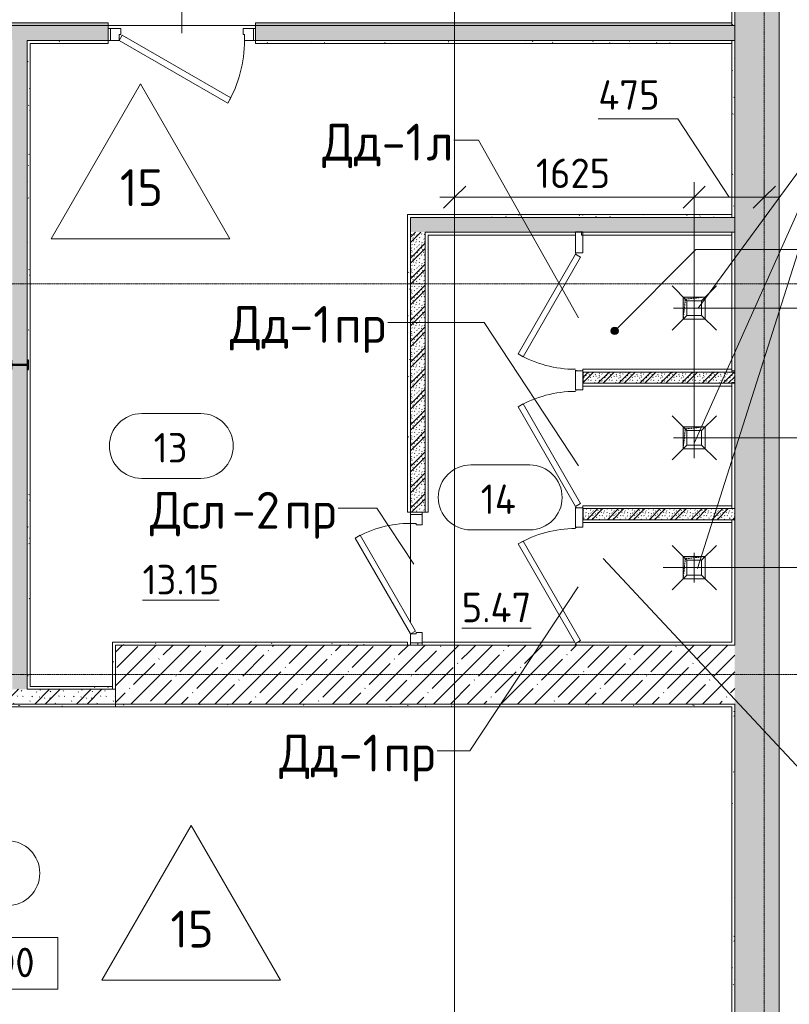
# Model space of a CAD drawing. Header units: millimetres. Extents: x 93132 to 156147, y -10965 to 65044.
# Tile 10 of 58: x 126620 to 131840, y 9464 to 16140. Entities that reach past the tile are written whole.
import ezdxf

# ---------------------------------------------------------------- set-up
doc = ezdxf.new("R2010")
doc.units = ezdxf.units.MM
doc.linetypes.add('3_ Штрих_ 1 х 1 мм', pattern=[2, 1, -1])
doc.linetypes.add('4_ Штрихпунктир_ 10 х 2 мм', pattern=[14, 10, -2, 0, -2])
for name, color, linetype, lineweight in [('A-ANNO-DIMS', 7, 'Continuous', 5), ('A-ANNO-DIMS-100', 7, 'Continuous', 5), ('A-AREA-IDEN', 7, 'Continuous', 5), ('A-DETL-GENF', 7, 'Continuous', 13), ('A-DOOR', 7, 'Continuous', 13), ('A-DOOR-FRAM', 7, 'Continuous', 13), ('A-DOOR-IDEN', 7, 'Continuous', 5), ('A-FLOR', 7, 'Continuous', 13), ('A-FLOR-IDEN', 7, 'Continuous', 5), ('A-WALL', 7, 'Continuous', 13), ('A-WALL-PATT', 7, 'Continuous', 13), ('G-ANNO-DIMS', 7, 'Continuous', 5), ('G-ANNO-TEXT', 7, 'Continuous', 5), ('I-WALL', 7, 'Continuous', 13), ('M-EQPM', 7, 'Continuous', 13), ('P-SANR-FIXT', 7, 'Continuous', 13), ('S-COLS', 7, 'Continuous', 25), ('S-GRID', 7, 'Continuous', 5)]:
    doc.layers.add(name, color=color, linetype=linetype, lineweight=lineweight)
doc.styles.add('GOST Common_2', font='GOST_Common.ttf', dxfattribs={"height": 200})
doc.styles.add('GOST Common_3', font='GOST_Common.ttf', dxfattribs={"height": 250})
doc.dimstyles.new('2_мм', dxfattribs={"dimscale": 304.8, "dimtxt": 201.142999, "dimasz": 0.492126, "dimexe": 0.328084, "dimexo": 0.492126, "dimgap": 0, "dimtad": 1, "dimdec": 0, "dimdsep": 46, "dimtxsty": 'GOST Common_2', "dimblk1": 'OBLIQUE', "dimblk2": 'OBLIQUE', "dimsah": 1, "dimcen": 0.09, "dimdle": 0.328084, "dimadec": 5, "dimazin": 2, "dimtfac": 1, "dimtdec": 4, "dimtix": 1, "dimtmove": 0, "dimatfit": 3, "dimfxl": 1, "dimtvp": 1, "dimtolj": 1, "dimtzin": 0, "dimarcsym": 2})
doc.dimstyles.new('2_мм_1', dxfattribs={"dimscale": 304.8, "dimtxt": 201.142999, "dimasz": 0.492126, "dimexe": 0.328084, "dimexo": 0.492126, "dimgap": 0, "dimtad": 1, "dimdec": 0, "dimdsep": 46, "dimtxsty": 'GOST Common_2', "dimblk1": 'OBLIQUE', "dimblk2": 'OBLIQUE', "dimsah": 1, "dimcen": 0.09, "dimdle": 0.328084, "dimadec": 5, "dimazin": 2, "dimtfac": 1, "dimtdec": 4, "dimtix": 1, "dimtmove": 1, "dimatfit": 3, "dimfxl": 1, "dimtvp": 1, "dimtolj": 1, "dimtzin": 0, "dimarcsym": 2})
pattern_1 = [(0, (0, 0), (203.2, 50.8), [3.353, -149.047, 3.353, -149.047, -812.8]), (0, (0, 0), (203.2, 50.8), [-304.8, 3.353, -301.447, 3.353, -149.047, -355.6]), (0, (0, 0), (203.2, 50.8), [-762, 3.353, -98.247, 3.353, -250.647]), (120, (76.2, 25.4), (-145.59409, 150.576362), [3.353, -149.047, 3.353, -149.047, -812.8]), (120, (76.2, 25.4), (-145.59409, 150.576362), [-304.8, 3.353, -301.447, 3.353, -149.047, -355.6]), (120, (76.2, 25.4), (-145.59409, 150.576362), [-762, 3.353, -98.247, 3.353, -250.647]), (240, (101.6, 127), (-57.60591, -201.376362), [3.353, -149.047, 3.353, -149.047, -812.8]), (240, (101.6, 127), (-57.60591, -201.376362), [-304.8, 3.353, -301.447, 3.353, -149.047, -355.6]), (240, (101.6, 127), (-57.60591, -201.376362), [-762, 3.353, -98.247, 3.353, -250.647])]
pattern_2 = [(45, (0, 0), (-114.04925, 114.04925), []), (45, (114.05, 0), (-114.04925, 114.04925), [201.612, -40.322, 3.353, -36.97])]
pattern_3 = [(135, (150.28, 188.64), (-282.8427, 3e-14), [5, -395]), (135, (174.9, 237.36), (-282.8427, 3e-14), [5, -395]), (135, (211.96, 236.53), (-282.8427, 3e-14), [5, -395]), (135, (114.96, 223.96), (-282.8427, 3e-14), [5, -395]), (135, (77.54, 223.96), (-282.8427, 3e-14), [5, -395]), (135, (57.44, 184.52), (-282.8427, 3e-14), [5, -395]), (135, (66.21, 142.9), (-282.8427, 3e-14), [5, -395]), (135, (107.33, 161), (-282.8427, 3e-14), [5, -395]), (135, (99.08, 130.94), (-282.8427, 3e-14), [5, -395]), (135, (22.6, 136.46), (-282.8427, 3e-14), [5, -395]), (135, (21.16, 168.08), (-282.8427, 3e-14), [5, -395]), (135, (46.13, 96.12), (-282.8427, 3e-14), [5, -395]), (135, (3.54, 74.6), (-282.8427, 3e-14), [5, -395]), (135, (40.3, 47.56), (-282.8427, 3e-14), [5, -395]), (135, (39.77, 18.47), (-282.8427, 3e-14), [5, -395]), (135, (76.94, 37.28), (-282.8427, 3e-14), [5, -395]), (135, (114.18, 62.4), (-282.8427, 3e-14), [5, -395]), (135, (139.87, 90.2), (-282.8427, 3e-14), [5, -395]), (135, (141.44, 15.82), (-282.8427, 3e-14), [5, -395]), (135, (188.69, 26.73), (-282.8427, 3e-14), [5, -395]), (135, (176.14, 51.36), (-282.8427, 3e-14), [5, -395]), (135, (177.03, 0), (-282.8427, 3e-14), [5, -395]), (135, (276.61, 8.22), (-282.8427, 3e-14), [5, -395]), (135, (271.19, 31.72), (-282.8427, 3e-14), [5, -395]), (135, (268.29, 119.65), (-282.8427, 3e-14), [5, -395]), (135, (237.92, 101.95), (-282.8427, 3e-14), [5, -395]), (135, (237.92, 158.27), (-282.8427, 3e-14), [5, -395]), (135, (260.4, 204.35), (-282.8427, 3e-14), [5, -395]), (135, (275.54, 235.4), (-282.8427, 3e-14), [5, -395]), (135, (117.62, 268.96), (-282.8427, 3e-14), [5, -395]), (135, (203.62, 273.83), (-282.8427, 3e-14), [5, -395]), (135, (47.24, 279.3), (-282.8427, 3e-14), [5, -395]), (135, (23.2, 266.16), (-282.8427, 3e-14), [5, -395]), (135, (42.78, 232.52), (-282.8427, 3e-14), [5, -395]), (135, (177.76, 90.57), (-282.8427, 3e-14), [5, -395]), (135, (181.12, 121.8), (-282.8427, 3e-14), [5, -395]), (135, (206.73, 172.06), (-282.8427, 3e-14), [5, -395]), (135, (143.14, 136.62), (-282.8427, 3e-14), [5, -395]), (135, (211.51, 131.86), (-282.8427, 3e-14), [5, -395]), (135, (81.47, 95.1), (-282.8427, 3e-14), [5, -395]), (135, (235.13, 60.46), (-282.8427, 3e-14), [5, -395]), (135, (242.24, 4.89), (-282.8427, 3e-14), [5, -395]), (45, (0, 106.07), (-282.8427, 0), []), (45, (106.07, 0), (-282.8427, 0), []), (45, (176.78, 0), (-282.8427, 0), []), (45, (0, 176.78), (-282.8427, 0), [])]
pattern_4 = [(135, (75.14, 94.32), (-141.42136, 1e-14), [3.353, -196.647]), (135, (87.45, 118.68), (-141.42136, 1e-14), [3.353, -196.647]), (135, (105.98, 118.27), (-141.42136, 1e-14), [3.353, -196.647]), (135, (57.48, 111.98), (-141.42136, 1e-14), [3.353, -196.647]), (135, (38.77, 111.98), (-141.42136, 1e-14), [3.353, -196.647]), (135, (28.72, 92.26), (-141.42136, 1e-14), [3.353, -196.647]), (135, (33.11, 71.45), (-141.42136, 1e-14), [3.353, -196.647]), (135, (53.67, 80.5), (-141.42136, 1e-14), [3.353, -196.647]), (135, (49.54, 65.47), (-141.42136, 1e-14), [3.353, -196.647]), (135, (11.3, 68.23), (-141.42136, 1e-14), [3.353, -196.647]), (135, (10.58, 84.04), (-141.42136, 1e-14), [3.353, -196.647]), (135, (23.07, 48.06), (-141.42136, 1e-14), [3.353, -196.647]), (135, (1.77, 37.3), (-141.42136, 1e-14), [3.353, -196.647]), (135, (20.15, 23.78), (-141.42136, 1e-14), [3.353, -196.647]), (135, (19.88, 9.23), (-141.42136, 1e-14), [3.353, -196.647]), (135, (38.47, 18.64), (-141.42136, 1e-14), [3.353, -196.647]), (135, (57.09, 31.2), (-141.42136, 1e-14), [3.353, -196.647]), (135, (69.94, 45.09), (-141.42136, 1e-14), [3.353, -196.647]), (135, (70.72, 7.91), (-141.42136, 1e-14), [3.353, -196.647]), (135, (94.34, 13.36), (-141.42136, 1e-14), [3.353, -196.647]), (135, (88.07, 25.68), (-141.42136, 1e-14), [3.353, -196.647]), (135, (88.51, 0), (-141.42136, 1e-14), [3.353, -196.647]), (135, (138.31, 4.11), (-141.42136, 1e-14), [3.353, -196.647]), (135, (135.6, 15.86), (-141.42136, 1e-14), [3.353, -196.647]), (135, (134.14, 59.83), (-141.42136, 1e-14), [3.353, -196.647]), (135, (118.96, 50.98), (-141.42136, 1e-14), [3.353, -196.647]), (135, (118.96, 79.14), (-141.42136, 1e-14), [3.353, -196.647]), (135, (130.2, 102.18), (-141.42136, 1e-14), [3.353, -196.647]), (135, (137.77, 117.7), (-141.42136, 1e-14), [3.353, -196.647]), (135, (58.81, 134.48), (-141.42136, 1e-14), [3.353, -196.647]), (135, (101.81, 136.91), (-141.42136, 1e-14), [3.353, -196.647]), (135, (23.62, 139.65), (-141.42136, 1e-14), [3.353, -196.647]), (135, (11.6, 133.08), (-141.42136, 1e-14), [3.353, -196.647]), (135, (21.39, 116.26), (-141.42136, 1e-14), [3.353, -196.647]), (135, (88.88, 45.28), (-141.42136, 1e-14), [3.353, -196.647]), (135, (90.56, 60.9), (-141.42136, 1e-14), [3.353, -196.647]), (135, (103.36, 86.03), (-141.42136, 1e-14), [3.353, -196.647]), (135, (71.57, 68.31), (-141.42136, 1e-14), [3.353, -196.647]), (135, (105.76, 65.93), (-141.42136, 1e-14), [3.353, -196.647]), (135, (40.73, 47.55), (-141.42136, 1e-14), [3.353, -196.647]), (135, (117.56, 30.23), (-141.42136, 1e-14), [3.353, -196.647]), (135, (121.12, 2.44), (-141.42136, 1e-14), [3.353, -196.647]), (45, (0, 53.03), (-141.42136, 0), []), (45, (53.03, 0), (-141.42136, 0), []), (45, (88.39, 0), (-141.42136, 0), []), (45, (0, 88.39), (-141.42136, 0), [])]

# ---------------------------------------------------------------- blocks, each defined once
blk = doc.blocks.new('Наметкина 10_РД_АР_П_Отделка_R21_rvt-1--01_Подвал_МП_часть Г')
at = {"layer": 'A-WALL-PATT', "lineweight": 5}
h = blk.add_hatch(dxfattribs=at)
h.set_pattern_fill('FP_6', color=256, style=0, pattern_type=2)
h.set_pattern_definition(pattern_1)
h.paths.add_polyline_path([(131470, 16100), (131470, 17300), (131450, 17300), (131450, 16100)])
h = blk.add_hatch(dxfattribs=at)
h.set_pattern_fill('FP_6', color=256, style=0, pattern_type=2)
h.set_pattern_definition(pattern_1)
h.paths.add_polyline_path([(131450, 16100), (131450, 16120), (128220, 16120), (128220, 16100), (131108.9, 16100)])
h.paths.add_polyline_path([(127220, 16100), (127220, 16120), (122900, 16120), (122900, 16100), (124817.3, 16100)])
h = blk.add_hatch(dxfattribs=at)
h.set_pattern_fill('FP_6', color=256, style=0, pattern_type=2)
h.set_pattern_definition(pattern_1)
h.paths.add_polyline_path([(126670, 11620), (126690, 11620), (126690, 16000), (126670, 16000), (126670.5, 13804.6), (126672.7, 13809.9), (126672.7, 13832), (126680, 13832), (126679.9, 13768), (126672.7, 13768), (126672.7, 13790.1), (126670, 13795.4), (126670, 11784.2)])
h = blk.add_hatch(dxfattribs=at)
h.set_pattern_fill('FP_6', color=256, style=0, pattern_type=2)
h.set_pattern_definition(pattern_1)
h.paths.add_polyline_path([(131450, 15980), (131450, 16000), (128220, 16000), (128220, 15980), (131108.9, 15980)])
h.paths.add_polyline_path([(127220, 15980), (127220, 16000), (126690, 16000), (126690, 15980)])
h = blk.add_hatch(dxfattribs=at)
h.set_pattern_fill('FP_6', color=256, style=0, pattern_type=2)
h.set_pattern_definition(pattern_1)
h.paths.add_polyline_path([(131470, 14800), (131470, 16000), (131450, 16000), (131450, 14800)])
h = blk.add_hatch(dxfattribs=at)
h.set_pattern_fill('FP_6', color=256, style=0, pattern_type=2)
h.set_pattern_definition(pattern_1)
h.paths.add_polyline_path([(129250, 12800), (129270, 12800), (129270, 14820), (129250, 14820), (129250, 13917.6)])
h = blk.add_hatch(dxfattribs=at)
h.set_pattern_fill('FP_6', color=256, style=0, pattern_type=2)
h.set_pattern_definition(pattern_1)
h.paths.add_polyline_path([(131450, 14800), (131450, 14820), (129270, 14820), (129270, 14800), (131108.9, 14800)])
h = blk.add_hatch(dxfattribs=at)
h.set_pattern_fill('FP_6', color=256, style=0, pattern_type=2)
h.set_pattern_definition(pattern_1)
h.paths.add_polyline_path([(127250, 11600), (127270, 11600), (127270, 11920), (127250, 11920), (127250, 11784.2)])
h = blk.add_hatch(dxfattribs=at)
h.set_pattern_fill('FP_6', color=256, style=0, pattern_type=2)
h.set_pattern_definition(pattern_1)
h.paths.add_polyline_path([(129250, 11900), (129250, 11920), (127270, 11920), (127270, 11900), (127963.1, 11900)])
h = blk.add_hatch(dxfattribs=at)
h.set_pattern_fill('FP_6', color=256, style=0, pattern_type=2)
h.set_pattern_definition(pattern_1)
h.paths.add_polyline_path([(127250, 11600), (127250, 11620), (126670, 11620), (126670, 11600)])
h = blk.add_hatch(dxfattribs=at)
h.set_pattern_fill('FP_6', color=256, style=0, pattern_type=2)
h.set_pattern_definition(pattern_1)
h.paths.add_polyline_path([(127270, 11480), (127270, 11500), (123040, 11500), (123040, 11480), (124817.3, 11480)])
h = blk.add_hatch(dxfattribs=at)
h.set_pattern_fill('FP_6', color=256, style=0, pattern_type=2)
h.set_pattern_definition(pattern_1)
h.paths.add_polyline_path([(131450, 11480), (131450, 11500), (127270, 11500), (127270, 11480), (127963.1, 11480)])
h = blk.add_hatch(dxfattribs=at)
h.set_pattern_fill('FP_6', color=256, style=0, pattern_type=2)
h.set_pattern_definition(pattern_1)
h.paths.add_polyline_path([(131450, 8250), (131470, 8250), (131470, 11500), (131450, 11500), (131450, 8270)])
at = {"layer": 'A-WALL'}
for p, q in [((131470, 16100), (131470, 17300)), ((131450, 17280), (131450, 16100)), ((127220, 16120), (122900, 16120)), ((122920, 16100), (127220, 16100)), ((127220, 16100), (127220, 16120)), ((131450, 16120), (128220, 16120)), ((128220, 16120), (128220, 16100)), ((128220, 16100), (131450, 16100)), ((131450, 16100), (131450, 16120)), ((131450, 16100), (131470, 16100)), ((126670, 16000), (126670, 13804.4)), ((126690, 16000), (126670, 16000)), ((127220, 16000), (126690, 16000)), ((126690, 15980), (127220, 15980)), ((126690, 11620), (126690, 15980)), ((127220, 15980), (127220, 16000)), ((131450, 16000), (128220, 16000)), ((128220, 16000), (128220, 15980)), ((128220, 15980), (131450, 15980)), ((131450, 15980), (131450, 16000)), ((131470, 16000), (131450, 16000)), ((131450, 16000), (131450, 14800)), ((131470, 14800), (131470, 16000)), ((129270, 14820), (129250, 14820)), ((129250, 14820), (129250, 12800)), ((131450, 14820), (129270, 14820)), ((129270, 12800), (129270, 14800)), ((129270, 14800), (131450, 14800)), ((131450, 14800), (131450, 14820)), ((131450, 14800), (131470, 14800)), ((130390, 14700), (129370, 14700)), ((129370, 14700), (129370, 14680)), ((130390, 14680), (130390, 14700)), ((131450, 14700), (130430, 14700)), ((130430, 14700), (130430, 14680)), ((131470, 14700), (131450, 14700)), ((131450, 14700), (131450, 13760)), ((131450, 14680), (131450, 14700)), ((131470, 13760), (131470, 14700)), ((129370, 14680), (129370, 12800)), ((129390, 14680), (130390, 14680)), ((129390, 12800), (129390, 14680)), ((130430, 14680), (131450, 14680)), ((126670, 13795.6), (126670, 11620)), ((131450, 13770), (130440, 13770)), ((130440, 13770), (130440, 13750)), ((131450, 13750), (131450, 13770)), ((131450, 13760), (131470, 13760)), ((130440, 13750), (131450, 13750)), ((131450, 13675), (130440, 13675)), ((130440, 13675), (130440, 13655)), ((130440, 13655), (131450, 13655)), ((131470, 13680), (131450, 13680)), ((131450, 13680), (131450, 12825)), ((131450, 13655), (131450, 13675)), ((131470, 12825), (131470, 13680)), ((131450, 12845), (130440, 12845)), ((130440, 12845), (130440, 12825)), ((130440, 12825), (131450, 12825)), ((131450, 12825), (131450, 12845)), ((131450, 12825), (131470, 12825)), ((129250, 12800), (129270, 12800)), ((129370, 12800), (129390, 12800)), ((131450, 12750), (130440, 12750)), ((130440, 12750), (130440, 12730)), ((130440, 12730), (131450, 12730)), ((131470, 12750), (131450, 12750)), ((131450, 12750), (131450, 11920)), ((131450, 12730), (131450, 12750)), ((131470, 11900), (131470, 12750)), ((127270, 11920), (127250, 11920)), ((127250, 11920), (127250, 11600)), ((129250, 11920), (127270, 11920)), ((127270, 11600), (127270, 11900)), ((127270, 11900), (129250, 11900)), ((129250, 11900), (129250, 11920)), ((129320, 11915), (129320, 11900)), ((129320, 11900), (131450, 11900)), ((130384.2, 11920), (129350, 11920)), ((131450, 11920), (130407.3, 11920)), ((131450, 11900), (131470, 11900)), ((126670, 11620), (126670, 11600)), ((127250, 11620), (126690, 11620)), ((127250, 11600), (127250, 11620)), ((126670, 11600), (127250, 11600)), ((127250, 11600), (127270, 11600)), ((127270, 11500), (123040, 11500)), ((131450, 11500), (127270, 11500)), ((127270, 11500), (127270, 11480)), ((127270, 11480), (127270, 11500)), ((131470, 11500), (131450, 11500)), ((131470, 8250), (131470, 11500)), ((123040, 11480), (127270, 11480)), ((127270, 11480), (131450, 11480)), ((131450, 11480), (131450, 8270))]:
    blk.add_line(p, q, dxfattribs=at)
blk = doc.blocks.new('АР_Дверь однопольная - 1000х2100h_850__Служебные-5141596--01_Подвал_МП_часть Г')
at = {"layer": 'A-DOOR'}
for p, q in [((-311.1, 475), (-331.1, 440.4)), ((425, 50), (-311.1, 475)), ((-331.1, 440.4), (405, 15.4)), ((405, 15.4), (425, 50))]:
    blk.add_line(p, q, dxfattribs=at)
at = {"layer": 'A-DOOR', "lineweight": 5}
blk.add_arc((425, 50), 850, 150, 180, dxfattribs=at)
at = {"layer": 'A-DOOR-FRAM'}
for p, q in [((-485, 50), (-500, 50)), ((-425, 50), (-485, 50)), ((-485, 50), (-485, -30)), ((-425, 10), (-425, 50)), ((-415, 10), (-425, 10)), ((-415, -30), (-415, 10)), ((425, 10), (415, 10)), ((415, 10), (415, -30)), ((485, 50), (425, 50)), ((425, 50), (425, 10)), ((485, -30), (485, 50)), ((485, 50), (500, 50)), ((-485, -30), (-500, -30)), ((-485, -30), (-415, -30)), ((415, -30), (485, -30)), ((485, -30), (500, -30))]:
    blk.add_line(p, q, dxfattribs=at)
blk = doc.blocks.new('АР_Дверь однопольная - 800х2100h_650__душевые-6019282--01_Подвал_МП_часть Г')
at = {"layer": 'A-DOOR'}
for p, q in [((-285.5, 415), (-305.5, 380.4)), ((390, 25), (-285.5, 415)), ((-305.5, 380.4), (370, -9.6)), ((370, -9.6), (390, 25))]:
    blk.add_line(p, q, dxfattribs=at)
at = {"layer": 'A-DOOR', "lineweight": 5}
blk.add_arc((390, 25), 780, 150, 180, dxfattribs=at)
at = {"layer": 'A-DOOR-FRAM'}
for p, q in [((-395, 25), (-400, 25)), ((-395, 20), (-400, 20)), ((395, 25), (400, 25)), ((395, 20), (400, 20))]:
    blk.add_line(p, q, dxfattribs=at)
blk = doc.blocks.new('АР_Дверь однопольная - 800х2100h_650__душевые-6019181--01_Подвал_МП_часть Г')
at = {"layer": 'A-DOOR'}
for p, q in [((285.5, 415), (-390, 25)), ((305.5, 380.4), (285.5, 415)), ((-370, -9.6), (305.5, 380.4)), ((-390, 25), (-370, -9.6))]:
    blk.add_line(p, q, dxfattribs=at)
at = {"layer": 'A-DOOR', "lineweight": 5}
blk.add_arc((-390, 25), 780, 360, 30, dxfattribs=at)
at = {"layer": 'A-DOOR-FRAM'}
for p, q in [((-395, 25), (-400, 25)), ((-395, 20), (-400, 20)), ((395, 25), (400, 25)), ((395, 20), (400, 20))]:
    blk.add_line(p, q, dxfattribs=at)
blk = doc.blocks.new('АР_Дверь однопольная - 900х2100h_750__служебные-4823609--01_Подвал_МП_часть Г')
at = {"layer": 'A-DOOR'}
for p, q in [((274.5, 425), (-375, 50)), ((294.5, 390.4), (274.5, 425)), ((-355, 15.4), (294.5, 390.4)), ((-375, 50), (-355, 15.4))]:
    blk.add_line(p, q, dxfattribs=at)
at = {"layer": 'A-DOOR', "lineweight": 5}
blk.add_arc((-375, 50), 750, 360, 30, dxfattribs=at)
at = {"layer": 'A-DOOR-FRAM'}
for p, q in [((-435, 50), (-450, 50)), ((-375, 50), (-435, 50)), ((-435, 50), (-435, -30)), ((-375, 10), (-375, 50)), ((-365, 10), (-375, 10)), ((-365, -30), (-365, 10)), ((375, 10), (365, 10)), ((365, 10), (365, -30)), ((435, 50), (375, 50)), ((375, 50), (375, 10)), ((435, -30), (435, 50)), ((435, 50), (450, 50)), ((-435, -30), (-450, -30)), ((-435, -30), (-365, -30)), ((365, -30), (435, -30)), ((435, -30), (450, -30))]:
    blk.add_line(p, q, dxfattribs=at)
blk = doc.blocks.new('АР_Канал вертикальный прямоугольный - ВК-5405369--01_Подвал_МП_часть Г')
at = {"layer": 'A-DETL-GENF'}
blk.add_hatch(color=256, dxfattribs=at).paths.add_polyline_path([(-75, -75), (-60, 60), (75, 75), (-75, 75)])
at = {"layer": 'A-DETL-GENF', "linetype": '3_ Штрих_ 1 х 1 мм'}
for p, q in [((75, 75), (-75, 75)), ((-75, 75), (-75, -75)), ((75, 75), (-75, 75)), ((-75, 75), (-75, -75)), ((-60, 60), (75, 75)), ((-60, 60), (75, 75)), ((75, -75), (75, 75)), ((-75, -75), (-60, 60)), ((-75, -75), (-60, 60)), ((-75, -75), (75, -75))]:
    blk.add_line(p, q, dxfattribs=at)
at = {"layer": 'M-EQPM'}
for p, q in [((-75, -75), (-75, 75)), ((-75, 75), (75, 75)), ((75, 75), (75, -75)), ((75, -75), (-75, -75))]:
    blk.add_line(p, q, dxfattribs=at)
blk = doc.blocks.new('АР_Трап - 100-100-V15--01_Подвал_МП_часть Г')
at = {"layer": 'P-SANR-FIXT'}
for p, q in [((-50, 50), (-150, 150)), ((50, 50), (150, 150)), ((0, -100), (0, 100)), ((-100, 0), (100, 0)), ((-50, -50), (-50, 50)), ((50, 50), (-50, 50)), ((50, -50), (50, 50)), ((-50, -50), (-150, -150)), ((-50, -50), (50, -50)), ((50, -50), (150, -150))]:
    blk.add_line(p, q, dxfattribs=at)
blk = doc.blocks.new('А-Двутавр_12 - Двутавр_12К-7378908--01_Подвал_МП_часть Г')
at = {"layer": 'S-COLS'}
for p, q in [((32, 120), (-32, 120)), ((-32, 120), (-32, 112.7)), ((-32, 112.7), (-9.9, 112.7)), ((-2.4, 105.2), (-2.4, 14.8)), ((2.4, 14.8), (2.4, 105.2)), ((9.9, 112.7), (32, 112.7)), ((32, 112.7), (32, 120)), ((-9.9, 7.3), (-32, 7.3)), ((-32, 7.3), (-32, 0)), ((-32, 0), (32, 0)), ((32, 7.3), (9.9, 7.3)), ((32, 0), (32, 7.3))]:
    blk.add_line(p, q, dxfattribs=at)
for centre, start, end in [((-9.9, 105.2), 0, 90), ((9.9, 105.2), 90, 180), ((-9.9, 14.8), 270, 0), ((9.9, 14.8), 180, 270)]:
    blk.add_arc(centre, 7.5, start, end, dxfattribs=at)
blk = doc.blocks.new('Марка помещения _Номер_ - 2 мм-68851--01_Подвал_МП_часть Г')
at = {"layer": 'A-AREA-IDEN'}
for p, q in [((-2.027, 2.21), (1.973, 2.21)), ((-2.027, -2.19), (1.973, -2.19))]:
    blk.add_line(p, q, dxfattribs=at)
for centre, start, end in [((-2.027, 0.01), 90, 270), ((1.973, 0.01), 270, 90)]:
    blk.add_arc(centre, 2.2, start, end, dxfattribs=at)
blk = doc.blocks.new('DIMBLOCK176--01_Подвал_МП_часть Г')
at = {"layer": 'A-ANNO-DIMS-100', "transparency": 16777216}
for p, q in [((129570, 14893.8), (129570, 15037.7)), ((131195, 13166.8), (131195, 15037.7)), ((129470, 14937.7), (131195, 14937.7)), ((129570, 14937.7), (129570, 14893.8)), ((131195, 14937.7), (131195, 13166.8))]:
    blk.add_line(p, q, dxfattribs=at)
at = {"layer": 'A-ANNO-DIMS-100', "lineweight": 25, "transparency": 16777216}
for p, q in [((129570, 14937.7), (129645, 15012.7)), ((131195, 14937.7), (131270, 15012.7)), ((129570, 14937.7), (129495, 14862.7)), ((131195, 14937.7), (131120, 14862.7))]:
    blk.add_line(p, q, dxfattribs=at)
at = {"layer": 'A-ANNO-DIMS-100', "color": 0, "transparency": 16777216, "insert": (130121.7, 15199.1), "char_height": 200, "width": 625.93, "attachment_point": 1, "line_spacing_factor": 1.022761, "style": 'GOST Common_2'}
blk.add_mtext('1625', dxfattribs=at)
blk = doc.blocks.new('_Oblique')
at = {"color": 0, "linetype": 'ByBlock', "lineweight": -2}
blk.add_line((-0.5, -0.5), (0.5, 0.5), dxfattribs=at)
blk = doc.blocks.new('DIMBLOCK177--01_Подвал_МП_часть Г')
at = {"layer": 'A-ANNO-DIMS-100', "transparency": 16777216}
for p, q in [((130544.4, 15468.6), (131084.2, 15468.6)), ((131084.2, 15468.6), (131432.5, 14937.7)), ((131195, 13166.8), (131195, 15037.7)), ((131670, 14893.8), (131670, 15037.7)), ((131195, 14937.7), (131770, 14937.7)), ((131195, 14937.7), (131195, 13166.8)), ((131670, 14937.7), (131670, 14893.8))]:
    blk.add_line(p, q, dxfattribs=at)
at = {"layer": 'A-ANNO-DIMS-100', "lineweight": 25, "transparency": 16777216}
for p, q in [((131195, 14937.7), (131270, 15012.7)), ((131670, 14937.7), (131745, 15012.7)), ((131195, 14937.7), (131120, 14862.7)), ((131670, 14937.7), (131595, 14862.7))]:
    blk.add_line(p, q, dxfattribs=at)
at = {"layer": 'A-ANNO-DIMS-100', "color": 0, "transparency": 16777216, "insert": (130544.4, 15729.9), "char_height": 200, "width": 527.745, "attachment_point": 1, "line_spacing_factor": 1.022761, "style": 'GOST Common_2'}
blk.add_mtext('475', dxfattribs=at)
blk = doc.blocks.new('DIMBLOCK178--01_Подвал_МП_часть Г')
at = {"layer": 'A-ANNO-DIMS-100', "lineweight": 25, "transparency": 16777216}
for p, q in [((132314.1, 12425), (132239.1, 12500)), ((132314.1, 12425), (132389.1, 12350)), ((132314.1, 11700), (132239.1, 11775)), ((132314.1, 11700), (132389.1, 11625))]:
    blk.add_line(p, q, dxfattribs=at)
at = {"layer": 'A-ANNO-DIMS-100', "transparency": 16777216}
for p, q in [((130983.5, 12425), (132414.1, 12425)), ((132314.1, 12425), (130983.5, 12425)), ((132314.1, 11600), (132314.1, 12425)), ((132358, 11700), (132214.1, 11700)), ((132314.1, 11700), (132358, 11700))]:
    blk.add_line(p, q, dxfattribs=at)
at = {"layer": 'A-ANNO-DIMS-100', "color": 0, "transparency": 16777216, "insert": (132052.7, 11852.8), "char_height": 200, "width": 503.198, "attachment_point": 1, "rotation": 90, "line_spacing_factor": 1.022761, "style": 'GOST Common_2'}
blk.add_mtext('725', dxfattribs=at)
blk = doc.blocks.new('DIMBLOCK179--01_Подвал_МП_часть Г')
at = {"layer": 'A-ANNO-DIMS-100', "lineweight": 25, "transparency": 16777216}
for p, q in [((132314.1, 13305), (132239.1, 13380)), ((132314.1, 13305), (132389.1, 13230)), ((132314.1, 12425), (132239.1, 12500)), ((132314.1, 12425), (132389.1, 12350))]:
    blk.add_line(p, q, dxfattribs=at)
at = {"layer": 'A-ANNO-DIMS-100', "transparency": 16777216}
for p, q in [((131053.6, 13305), (132414.1, 13305)), ((132314.1, 13305), (131053.6, 13305)), ((132314.1, 12425), (132314.1, 13305)), ((130983.5, 12425), (132414.1, 12425)), ((132314.1, 12425), (130983.5, 12425))]:
    blk.add_line(p, q, dxfattribs=at)
at = {"layer": 'A-ANNO-DIMS-100', "color": 0, "transparency": 16777216, "insert": (132052.7, 12655.3), "char_height": 200, "width": 503.198, "attachment_point": 1, "rotation": 90, "line_spacing_factor": 1.022761, "style": 'GOST Common_2'}
blk.add_mtext('880', dxfattribs=at)
blk = doc.blocks.new('DIMBLOCK180--01_Подвал_МП_часть Г')
at = {"layer": 'A-ANNO-DIMS-100', "lineweight": 25, "transparency": 16777216}
for p, q in [((132314.1, 14185), (132239.1, 14260)), ((132314.1, 14185), (132389.1, 14110)), ((132314.1, 13305), (132239.1, 13380)), ((132314.1, 13305), (132389.1, 13230))]:
    blk.add_line(p, q, dxfattribs=at)
at = {"layer": 'A-ANNO-DIMS-100', "transparency": 16777216}
for p, q in [((131053.6, 14185), (132414.1, 14185)), ((132314.1, 14185), (131053.6, 14185)), ((132314.1, 13305), (132314.1, 14185)), ((131053.6, 13305), (132414.1, 13305)), ((132314.1, 13305), (131053.6, 13305))]:
    blk.add_line(p, q, dxfattribs=at)
at = {"layer": 'A-ANNO-DIMS-100', "color": 0, "transparency": 16777216, "insert": (132052.7, 13535.3), "char_height": 200, "width": 503.198, "attachment_point": 1, "rotation": 90, "line_spacing_factor": 1.022761, "style": 'GOST Common_2'}
blk.add_mtext('880', dxfattribs=at)
blk = doc.blocks.new('DIMBLOCK181--01_Подвал_МП_часть Г')
at = {"layer": 'A-ANNO-DIMS-100', "lineweight": 25, "transparency": 16777216}
for p, q in [((132314.1, 14350), (132239.1, 14425)), ((132314.1, 14350), (132389.1, 14275)), ((132314.1, 14185), (132239.1, 14260)), ((132314.1, 14185), (132389.1, 14110))]:
    blk.add_line(p, q, dxfattribs=at)
at = {"layer": 'A-ANNO-DIMS-100', "transparency": 16777216}
for p, q in [((132314.1, 14185), (132314.1, 14450)), ((132358, 14350), (132214.1, 14350)), ((132314.1, 14350), (132358, 14350)), ((132799.1, 14163.8), (132314.1, 14267.5)), ((131053.6, 14185), (132414.1, 14185)), ((132314.1, 14185), (131053.6, 14185)), ((132799.1, 13682), (132799.1, 14163.8))]:
    blk.add_line(p, q, dxfattribs=at)
at = {"layer": 'A-ANNO-DIMS-100', "color": 0, "transparency": 16777216, "insert": (132537.7, 13682), "char_height": 200, "width": 458.197, "attachment_point": 1, "rotation": 90, "line_spacing_factor": 1.022761, "style": 'GOST Common_2'}
blk.add_mtext('165', dxfattribs=at)
blk = doc.blocks.new('Высотные отметки - Frame_2-749557--01_Подвал_МП_часть Г')
at = {"layer": 'G-ANNO-DIMS'}
for p, q in [((-5, 3.5), (-5, 0)), ((5, 3.5), (-5, 3.5)), ((5, 0), (5, 3.5)), ((-5, 0), (5, 0))]:
    blk.add_line(p, q, dxfattribs=at)
blk = doc.blocks.new('Марка полов - Марка полов-4106608--01_Подвал_МП_часть Г')
at = {"layer": 'A-FLOR-IDEN'}
for p, q in [((0, 7), (-6.062, -3.5)), ((6.062, -3.5), (0, 7)), ((-6.062, -3.5), (6.062, -3.5))]:
    blk.add_line(p, q, dxfattribs=at)

msp = doc.modelspace()

# ---------------------------------------------------------------- hatches: boundary and pattern name
at = {"layer": 'A-WALL-PATT', "lineweight": 5}
h = msp.add_hatch(dxfattribs=at)
h.set_pattern_fill('FP_1', color=256, style=0, pattern_type=2)
h.set_pattern_definition(pattern_2)
h.paths.add_polyline_path([(131770, 7850), (131770, 35400), (131470, 35400), (131470, 7850)])
h = msp.add_hatch(dxfattribs=at)
h.set_pattern_fill('FP_2', color=256, style=0, pattern_type=2)
h.set_pattern_definition(pattern_3)
h.paths.add_polyline_path([(131470, 16000), (131470, 16100), (128220, 16100), (128220, 16000), (131108.871149, 16000)])
h.paths.add_polyline_path([(126570, 16000), (127220, 16000), (127220, 16100), (123020, 16100), (123020, 16000), (124817.280608, 16000)])
h = msp.add_hatch(dxfattribs=at)
h.set_pattern_fill('FP_2', color=256, style=0, pattern_type=2)
h.set_pattern_definition(pattern_3)
h.paths.add_polyline_path([(126570, 11600), (126670, 11600), (126670, 13795.611775), (126665.2, 13797.6), (126574.8, 13797.6), (126570, 13795.403301), (126570, 11784.216187)])
h.paths.add_polyline_path([(126586.388225, 13802.4), (126665.2, 13802.4), (126670, 13804.596699), (126670, 16000), (126570, 16000), (126570, 13804.388225), (126574.8, 13802.4)])
h = msp.add_hatch(dxfattribs=at)
h.set_pattern_fill('FP_3', color=256, style=0, pattern_type=2)
h.set_pattern_definition(pattern_4)
h.paths.add_polyline_path([(131470, 14700), (131470, 14800), (129270, 14800), (129270, 14700), (131108.871149, 14700)])
h = msp.add_hatch(dxfattribs=at)
h.set_pattern_fill('FP_3', color=256, style=0, pattern_type=2)
h.set_pattern_definition(pattern_4)
h.paths.add_polyline_path([(129370, 12800), (129370, 14700), (129270, 14700), (129270, 12800)])
h = msp.add_hatch(dxfattribs=at)
h.set_pattern_fill('FP_3', color=256, style=0, pattern_type=2)
h.set_pattern_definition(pattern_4)
h.paths.add_polyline_path([(131470, 13675), (131470, 13750), (130440, 13750), (130440, 13675), (131108.871149, 13675)])
h = msp.add_hatch(dxfattribs=at)
h.set_pattern_fill('FP_3', color=256, style=0, pattern_type=2)
h.set_pattern_definition(pattern_4)
h.paths.add_polyline_path([(131470, 12750), (131470, 12825), (130440, 12825), (130440, 12750), (131108.871149, 12750)])
h = msp.add_hatch(dxfattribs=at)
h.set_pattern_fill('FP_1', color=256, style=0, pattern_type=2)
h.set_pattern_definition(pattern_2)
h.paths.add_polyline_path([(127270, 11500), (129670.200008, 11500), (129670.200008, 11900), (127270, 11900), (127270, 11784.216187)])
h = msp.add_hatch(dxfattribs=at)
h.set_pattern_fill('FP_1', color=256, style=0, pattern_type=2)
h.set_pattern_definition(pattern_2)
h.paths.add_polyline_path([(129670.200008, 11500), (131470, 11500), (131470, 11900), (129670.200008, 11900), (129670.200008, 11784.216187)])
h = msp.add_hatch(dxfattribs=at)
h.set_pattern_fill('FP_2', color=256, style=0, pattern_type=2)
h.set_pattern_definition(pattern_3)
h.paths.add_polyline_path([(127270, 11500), (127270, 11600), (123020, 11600), (123020, 11500), (124817.280608, 11500)])
at = {"layer": 'G-ANNO-DIMS'}
h = msp.add_hatch(color=256, dxfattribs=at)
edge = h.paths.add_edge_path()
edge.add_arc((130655.312761, 14030.135878), 25, 0, 360)

# ---------------------------------------------------------------- linework, layer by layer
at = {"layer": 'A-DOOR-IDEN'}
for p, q in [((127720, 16050), (127720, 16411.779318)), ((129731.958495, 15324.15542), (129564.568815, 15324.15542)), ((130409.157817, 14118.949726), (129731.958495, 15324.15542)), ((129770.751338, 14087.970506), (129117.486756, 14087.970506)), ((130409.157817, 13115.582023), (129770.751338, 14087.970506)), ((129041.879492, 12828.050959), (128780.350469, 12828.050959)), ((129292.576838, 12447.721065), (129041.879492, 12828.050959)), ((130407.36323, 12295.66128), (129671.951659, 11181.602841)), ((129671.951659, 11181.602841), (129452.288327, 11181.602841))]:
    msp.add_line(p, q, dxfattribs=at)
at = {"layer": 'A-FLOR'}
for p, q in [((127220, 16100), (128220, 16100)), ((129270, 12785), (129270, 12800)), ((129270, 12055), (129270, 12725)), ((129270, 11900), (129270, 11915))]:
    msp.add_line(p, q, dxfattribs=at)
at = {"layer": 'A-FLOR-IDEN'}
msp.add_line((130577.972182, 12486.778656), (131950.626993, 11016.606691), dxfattribs=at)
at = {"layer": 'A-WALL'}
for p, q in [((131770, 7850), (131770, 35400)), ((131470, 17300), (131470, 11900)), ((131470, 11900), (127270, 11900)), ((127270, 11900), (127270, 11600)), ((127270, 11500), (131470, 11500)), ((131470, 11500), (131470, 8250))]:
    msp.add_line(p, q, dxfattribs=at)
at = {"layer": 'A-WALL', "lineweight": 25}
for p, q in [((130440, 14700), (130390, 14700)), ((130440, 13750), (130440, 13675)), ((130440, 12825), (130440, 12750))]:
    msp.add_line(p, q, dxfattribs=at)
at = {"layer": 'G-ANNO-DIMS'}
for p, q in [((130655.312761, 14030.135878), (131206.748638, 14581.571755)), ((131206.748638, 14581.571755), (132656.608187, 14581.571755))]:
    msp.add_line(p, q, dxfattribs=at)
msp.add_circle((130655.312761, 14030.135878), 25, dxfattribs=at)
at = {"layer": 'G-ANNO-TEXT'}
for p in [(131197.691942, 13272.921925), (131217.673105, 12418.798071), (131221.00937, 14184.961602)]:
    msp.add_line(p, (132200.840312, 15519.959834), dxfattribs=at)
at = {"layer": 'I-WALL'}
for p, q in [((127220, 16100), (122920, 16100)), ((127220, 16000), (127220, 16100)), ((131470, 16100), (128220, 16100)), ((128220, 16100), (128220, 16000)), ((126670, 16000), (127220, 16000)), ((126670, 13804.388225), (126670, 16000)), ((128220, 16000), (131470, 16000)), ((131470, 14800), (129270, 14800)), ((129270, 14800), (129270, 12800)), ((129370, 14700), (130390, 14700)), ((129370, 12800), (129370, 14700)), ((130390, 14700), (130390, 14560)), ((130440, 14700), (131470, 14700)), ((130440, 14560), (130440, 14700)), ((130390, 14560), (130440, 14560)), ((126670, 11600), (126670, 13795.611775)), ((130390, 13760), (130390, 13630)), ((130440, 13760), (130390, 13760)), ((130440, 13750), (130440, 13760)), ((131470, 13750), (130440, 13750)), ((130390, 13630), (130440, 13630)), ((130440, 13675), (131470, 13675)), ((130440, 13630), (130440, 13675)), ((130390, 12830), (130390, 12700)), ((130440, 12830), (130390, 12830)), ((130440, 12825), (130440, 12830)), ((131470, 12825), (130440, 12825)), ((129270, 12800), (129370, 12800)), ((130390, 12700), (130440, 12700)), ((130440, 12750), (131470, 12750)), ((130440, 12700), (130440, 12750)), ((127270, 11600), (126670, 11600)), ((127270, 11500), (127270, 11600)), ((123020, 11500), (127270, 11500))]:
    msp.add_line(p, q, dxfattribs=at)
at = {"layer": 'S-GRID', "linetype": '4_ Штрихпунктир_ 10 х 2 мм'}
for p, q in [((129570, -3519.290123), (129570, 64244.341835)), ((129570, -1911.296705), (129570, 63183.748364)), ((131670, -1911.296705), (131670, 63183.748364)), ((129570, -1437.892911), (129570, 61913.748364)), ((134543.645795, 14350), (104705.052177, 14350)), ((134543.645795, 11700), (104705.052177, 11700))]:
    msp.add_line(p, q, dxfattribs=at)

# ---------------------------------------------------------------- block references
at = {"lineweight": 5}
msp.add_blockref('Наметкина 10_РД_АР_П_Отделка_R21_rvt-1--01_Подвал_МП_часть Г', (0, 0), dxfattribs=at)
at = {"layer": 'A-AREA-IDEN', "xscale": 99.99999999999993, "yscale": 99.99999999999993, "zscale": 99.99999999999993}
for p in [(127650.960456, 13248.892342), (129881.841264, 12900.155526), (126339.132573, 10351.939114)]:
    msp.add_blockref('Марка помещения _Номер_ - 2 мм-68851--01_Подвал_МП_часть Г', p, dxfattribs=at)
at = {"layer": 'A-DOOR'}
for name, p, rotation in [('АР_Дверь однопольная - 1000х2100h_850__Служебные-5141596--01_Подвал_МП_часть Г', (127720, 16050), 180), ('АР_Дверь однопольная - 800х2100h_650__душевые-6019282--01_Подвал_МП_часть Г', (130415, 14160), 90), ('АР_Дверь однопольная - 800х2100h_650__душевые-6019181--01_Подвал_МП_часть Г', (130415, 13230), 90), ('АР_Дверь однопольная - 900х2100h_750__служебные-4823609--01_Подвал_МП_часть Г', (129320, 12350), 90), ('АР_Дверь однопольная - 800х2100h_650__душевые-6019181--01_Подвал_МП_часть Г', (130415, 12300), 90)]:
    msp.add_blockref(name, p, dxfattribs=dict(at, rotation=rotation))
at = {"layer": 'A-FLOR-IDEN', "xscale": 99.99999999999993, "yscale": 99.99999999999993, "zscale": 99.99999999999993}
for p in [(127439.268973, 15004.603781), (127782.413714, 9976.667758)]:
    msp.add_blockref('Марка полов - Марка полов-4106608--01_Подвал_МП_часть Г', p, dxfattribs=at)
at = {"layer": 'G-ANNO-DIMS', "xscale": 99.99999999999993, "yscale": 99.99999999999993, "zscale": 99.99999999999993}
msp.add_blockref('Высотные отметки - Frame_2-749557--01_Подвал_МП_часть Г', (126378.858517, 9566.202229), dxfattribs=at)
at = {"layer": 'M-EQPM'}
for p in [(131195, 14185), (131195, 13305), (131195, 12425)]:
    msp.add_blockref('АР_Канал вертикальный прямоугольный - ВК-5405369--01_Подвал_МП_часть Г', p, dxfattribs=at)
at = {"layer": 'P-SANR-FIXT'}
for p in [(131195, 14185), (131195, 13305), (131195, 12425)]:
    msp.add_blockref('АР_Трап - 100-100-V15--01_Подвал_МП_часть Г', p, dxfattribs=at)
at = {"layer": 'S-COLS', "rotation": 90.00000000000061}
msp.add_blockref('А-Двутавр_12 - Двутавр_12К-7378908--01_Подвал_МП_часть Г', (126680, 13800), dxfattribs=at)

# ---------------------------------------------------------------- texts
at = {"layer": 'A-AREA-IDEN', "char_height": 200, "attachment_point": 1, "style": 'GOST Common_2'}
for s, insert, width in [('13', (127528.94626, 13337.635524), 288.6075), ('14', (129746.827067, 12988.898708), 320.675), ('\\L13.15', (127453.012226, 12443.653165), 657.38375), ('\\L5.47', (129617.672514, 12254.717321), 625.31625)]:
    msp.add_mtext(s, dxfattribs=dict(at, insert=insert, width=width))
at = {"layer": 'A-DOOR-IDEN', "char_height": 250, "attachment_point": 1, "style": 'GOST Common_3'}
for s, insert, width in [('Дд', (128671.568815, 15435.082503), 489.029375), ('-1', (129075.058399, 15435.082503), 368.77625), ('\\fGOST Common|b0|i0|c204|p34|;л', (129379.329232, 15435.082503), 216.455625), ('Дд', (128045.486756, 14198.897589), 489.029375), ('-1', (128448.976339, 14198.897589), 368.77625), ('пр', (128753.247172, 14198.897589), 432.91125), ('Дсл', (127503.350469, 12938.978042), 673.4175), ('-2', (128058.975469, 12938.978042), 432.91125), ('пр', (128416.162969, 12938.978042), 432.91125), ('Дд', (128380.288327, 11292.529924), 489.029375), ('-1', (128783.777911, 11292.529924), 368.77625), ('пр', (129088.048744, 11292.529924), 432.91125)]:
    msp.add_mtext(s, dxfattribs=dict(at, insert=insert, width=width))
at = {"layer": 'A-FLOR-IDEN', "char_height": 250, "width": 368.77625, "attachment_point": 1, "style": 'GOST Common_3'}
for insert in [(127299.39269, 15126.665453), (127642.537431, 10098.72943)]:
    msp.add_mtext('15', dxfattribs=dict(at, insert=insert))
at = {"layer": 'G-ANNO-DIMS', "insert": (125996.70199, 9847.56789), "char_height": 200, "width": 917.17566319, "attachment_point": 1, "line_spacing_factor": 1.022761, "style": 'GOST Common_2'}
msp.add_mtext('-5.600', dxfattribs=at)

# ---------------------------------------------------------------- dimensions: what is measured, and where the dimension line sits
at = {"layer": 'A-ANNO-DIMS'}
dim = msp.add_linear_dim(base=(131670, 14937.731578), p1=(131195, 13016.840252), p2=(131670, 15043.797595), dimstyle='2_мм_1', override={"dimpost": '<>', "dimfxl": 2081.869609}, dxfattribs=at)
dim.commit()
dim.dimension.update_dxf_attribs({"geometry": 'DIMBLOCK177--01_Подвал_МП_часть Г', "text_midpoint": (130808.236275, 15596.606629), "dimtype": 160})
dim = msp.add_linear_dim(base=(131195, 14937.731578), p1=(129570, 15043.797595), p2=(131195, 13016.840252), dimstyle='2_мм', override={"dimpost": '<>', "dimfxl": 2597.918603}, dxfattribs=at)
dim.commit()
dim.dimension.update_dxf_attribs({"geometry": 'DIMBLOCK176--01_Подвал_МП_часть Г', "text_midpoint": (130382.5, 15037.731578)})
dim = msp.add_linear_dim(base=(132314.087584, 14350), p1=(130903.602541, 14185), p2=(132208.021566, 14350), angle=90, dimstyle='2_мм_1', override={"dimpost": '<>', "dimfxl": 1314.813292}, dxfattribs=at)
dim.commit()
dim.dimension.update_dxf_attribs({"geometry": 'DIMBLOCK181--01_Подвал_МП_часть Г', "text_midpoint": (132671.074152, 13911.112107), "dimtype": 160, "text_rotation": 90})
for base, p1, p2, override, picture, middle in [((132314.087584, 14185), (130903.602541, 13305), (130903.602541, 14185), {"dimpost": '<>', "dimfxl": 880}, 'DIMBLOCK180--01_Подвал_МП_часть Г', (132214.087584, 13745)), ((132314.087584, 13305), (130833.456093, 12425), (130903.602541, 13305), {"dimpost": '<>', "dimfxl": 882.791325}, 'DIMBLOCK179--01_Подвал_МП_часть Г', (132214.087584, 12865)), ((132314.087584, 12425), (132208.021566, 11700), (130833.456093, 12425), {"dimpost": '<>', "dimfxl": 1554.0448}, 'DIMBLOCK178--01_Подвал_МП_часть Г', (132214.087584, 12062.5))]:
    dim = msp.add_linear_dim(base=base, p1=p1, p2=p2, angle=90, dimstyle='2_мм', override=override, dxfattribs=at)
    dim.commit()
    dim.dimension.update_dxf_attribs({"geometry": picture, "text_midpoint": middle})

doc.saveas('drawing.dxf')
